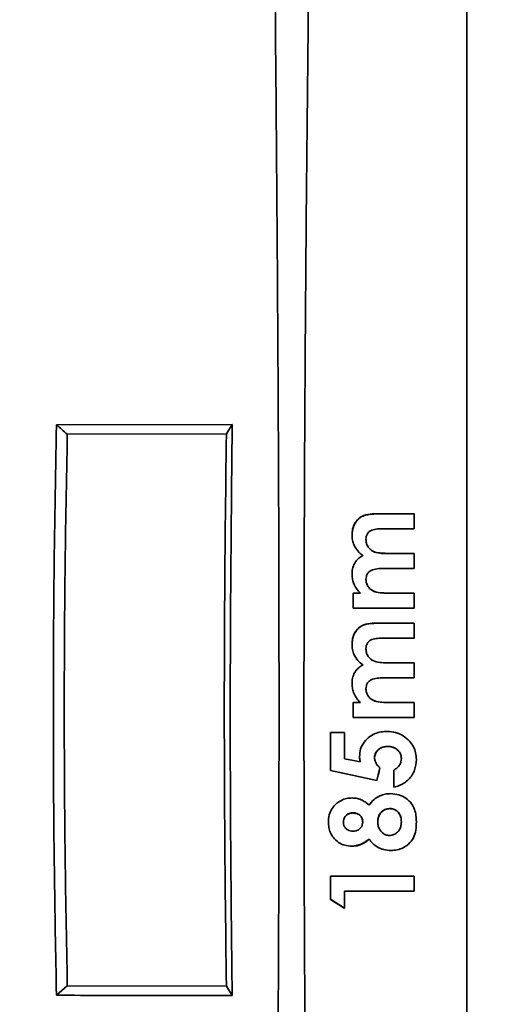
# Model space of a CAD drawing. Header units: millimetres. Extents: x 0 to 1118, y 0 to 864.
# Tile 78 of 96: x 1049 to 1076, y 236 to 292. Entities that reach past the tile are written whole.
import ezdxf

# ---------------------------------------------------------------- set-up
doc = ezdxf.new("R2010")
doc.units = ezdxf.units.MM
doc.layers.add('ALPHAREV', color=7, linetype='Continuous', lineweight=25)
doc.styles.add('SLDTEXTSTYLE0', font='TXT', dxfattribs={"width": 0.605})
doc.dimstyles.new('SLDDIMSTYLE0', dxfattribs={"dimtxt": 3.175, "dimasz": 4.572, "dimexe": 0, "dimexo": 0.0625, "dimgap": 0.79375, "dimtad": 0, "dimtih": 1, "dimtoh": 1, "dimdec": 0, "dimlfac": 2, "dimrnd": 1e-09, "dimzin": 12, "dimdsep": 46, "dimtxsty": 'SLDTEXTSTYLE0', "dimsah": 1, "dimcen": 0.09, "dimadec": 0, "dimazin": 3, "dimtfac": 1, "dimtofl": 0, "dimtmove": 0, "dimatfit": 3, "dimfxl": 1, "dimfrac": 2, "dimtolj": 1, "dimtzin": 12, "dimarcsym": 0})

# ---------------------------------------------------------------- blocks, each defined once
blk = doc.blocks.new('_D_12')
at = {"layer": 'ALPHAREV'}
for p, q in [((959.241, 317.262), (958.149, 317.262)), ((958.149, 317.262), (958.149, 312.389)), ((970.155, 317.262), (971.246, 317.262)), ((971.246, 317.262), (971.246, 312.389)), ((847.772, 248.873), (847.772, 316.426)), ((1074.348, 306.544), (1074.348, 316.426)), ((847.772, 314.826), (949.056, 314.826)), ((1074.348, 314.826), (973.064, 314.826)), ((958.149, 312.389), (959.241, 312.389)), ((971.246, 312.389), (970.155, 312.389))]:
    blk.add_line(p, q, dxfattribs=at)
for points in [[(847.772, 314.826), (852.344, 314.064), (852.344, 315.588)], [(1074.348, 314.826), (1069.776, 315.588), (1069.776, 314.064)]]:
    blk.add_solid(points, dxfattribs=at)
at = {"layer": 'ALPHAREV', "char_height": 3.175, "attachment_point": 1, "style": 'SLDTEXTSTYLE0'}
for s, insert in [('453', (949.782, 316.482)), ('17.84', (959.241, 316.482))]:
    blk.add_mtext(s, dxfattribs=dict(at, insert=insert))
blk = doc.blocks.new('_D_13')
at = {"layer": 'ALPHAREV'}
for p, q in [((915.779, 332.68), (914.687, 332.68)), ((914.687, 332.68), (914.687, 327.807)), ((926.693, 332.68), (927.784, 332.68)), ((927.784, 332.68), (927.784, 327.807)), ((760.848, 271.67), (760.848, 331.844)), ((1074.348, 309.359), (1074.348, 331.844)), ((760.848, 330.243), (905.594, 330.243)), ((1074.348, 330.243), (929.602, 330.243)), ((914.687, 327.807), (915.779, 327.807)), ((927.784, 327.807), (926.693, 327.807))]:
    blk.add_line(p, q, dxfattribs=at)
for points in [[(760.848, 330.243), (765.42, 329.481), (765.42, 331.005)], [(1074.348, 330.243), (1069.776, 331.005), (1069.776, 329.481)]]:
    blk.add_solid(points, dxfattribs=at)
at = {"layer": 'ALPHAREV', "char_height": 3.175, "attachment_point": 1, "style": 'SLDTEXTSTYLE0'}
for s, insert in [('627', (906.32, 331.9)), ('24.69', (915.779, 331.9))]:
    blk.add_mtext(s, dxfattribs=dict(at, insert=insert))
blk = doc.blocks.new('_D_14')
at = {"layer": 'ALPHAREV'}
for p, q in [((1075.948, 307.759), (1094.998, 307.759)), ((1093.398, 307.759), (1093.398, 256.359)), ((1092.791, 255.632), (1091.7, 255.632)), ((1091.7, 255.632), (1091.7, 250.759)), ((1101.28, 255.632), (1102.371, 255.632)), ((1102.371, 255.632), (1102.371, 250.759)), ((1091.7, 250.759), (1092.791, 250.759)), ((1102.371, 250.759), (1101.28, 250.759)), ((1093.398, 198.631), (1093.398, 250.031)), ((1075.948, 198.631), (1094.998, 198.631))]:
    blk.add_line(p, q, dxfattribs=at)
for points in [[(1093.398, 307.759), (1092.636, 303.187), (1094.16, 303.187)], [(1093.398, 198.631), (1094.16, 203.203), (1092.636, 203.203)]]:
    blk.add_solid(points, dxfattribs=at)
at = {"layer": 'ALPHAREV', "char_height": 3.175, "attachment_point": 1, "style": 'SLDTEXTSTYLE0'}
for s, insert in [('218', (1083.332, 254.852)), ('8.59', (1092.791, 254.852))]:
    blk.add_mtext(s, dxfattribs=dict(at, insert=insert))

msp = doc.modelspace()

# ---------------------------------------------------------------- linework, layer by layer
at = {"color": 7, "linetype": 'Continuous', "lineweight": 35}
for p, q in [((1074.348, 300.571), (1074.348, 205.819)), ((1060.988, 269.439), (1050.989, 269.43)), ((1060.988, 269.44), (1060.655, 268.917)), ((1060.655, 268.917), (1051.606, 268.897)), ((1069.323, 264.372), (1071.348, 264.372)), ((1069.323, 264.372), (1069.323, 264.358)), ((1069.323, 264.358), (1071.348, 264.358)), ((1071.348, 263.518), (1071.348, 264.372)), ((1071.348, 263.518), (1069.6, 263.518)), ((1068.6, 262.902), (1068.6, 262.889)), ((1068.426, 261.989), (1068.426, 261.978)), ((1069.794, 262.114), (1071.348, 262.114)), ((1069.794, 262.114), (1069.794, 262.103)), ((1069.794, 262.103), (1071.348, 262.103)), ((1071.348, 261.259), (1071.348, 262.114)), ((1071.348, 261.259), (1069.679, 261.259)), ((1068.6, 260.63), (1068.6, 260.62)), ((1067.867, 259.855), (1068.283, 259.855)), ((1067.867, 259), (1067.867, 259.855)), ((1067.867, 259.847), (1068.283, 259.847)), ((1068.283, 259.855), (1068.283, 259.847)), ((1069.816, 259.855), (1071.348, 259.855)), ((1069.816, 259.855), (1069.816, 259.847)), ((1069.816, 259.847), (1071.348, 259.847)), ((1071.348, 259), (1071.348, 259.855)), ((1071.348, 259), (1067.867, 259)), ((1069.323, 258.146), (1071.348, 258.146)), ((1069.323, 258.146), (1069.323, 258.139)), ((1069.323, 258.139), (1071.348, 258.139)), ((1071.348, 257.291), (1071.348, 258.146)), ((1071.348, 257.291), (1069.6, 257.291)), ((1068.6, 256.675), (1068.6, 256.67)), ((1068.426, 255.762), (1068.426, 255.758)), ((1069.794, 255.887), (1071.348, 255.887)), ((1069.794, 255.887), (1069.794, 255.883)), ((1069.794, 255.883), (1071.348, 255.883)), ((1071.348, 255.032), (1071.348, 255.887)), ((1071.348, 255.032), (1069.679, 255.032)), ((1068.6, 254.402), (1068.6, 254.401)), ((1067.867, 253.627), (1068.283, 253.627)), ((1067.867, 252.773), (1067.867, 253.627)), ((1067.867, 253.627), (1068.283, 253.627)), ((1068.283, 253.627), (1068.283, 253.627)), ((1069.816, 253.627), (1071.348, 253.627)), ((1069.816, 253.627), (1071.348, 253.627)), ((1069.816, 253.627), (1069.816, 253.627)), ((1071.348, 252.773), (1071.348, 253.627)), ((1071.348, 252.773), (1067.867, 252.773)), ((1071.348, 252.773), (1067.867, 252.773)), ((1066.585, 251.918), (1067.379, 251.918)), ((1066.585, 249.749), (1066.585, 251.918)), ((1067.379, 250.427), (1067.379, 251.918)), ((1069.842, 251.124), (1069.842, 251.127)), ((1068.28, 250.244), (1068.234, 250.539)), ((1068.28, 250.241), (1068.28, 250.244)), ((1069.089, 250.471), (1069.089, 250.474)), ((1070.615, 250.435), (1070.615, 250.439)), ((1069.228, 249.194), (1066.585, 249.754)), ((1069.393, 249.913), (1069.228, 249.194)), ((1070.188, 248.804), (1070.188, 249.781)), ((1069.228, 249.189), (1069.228, 249.194)), ((1067.852, 247.346), (1067.852, 247.339)), ((1069.956, 247.59), (1069.956, 247.583)), ((1067.318, 246.814), (1067.318, 246.806)), ((1068.417, 246.83), (1068.417, 246.822)), ((1069.272, 246.841), (1069.272, 246.833)), ((1070.615, 246.831), (1070.615, 246.823)), ((1067.798, 245.446), (1067.798, 245.456)), ((1068.783, 245.842), (1068.783, 245.851)), ((1070.014, 245.202), (1070.014, 245.212)), ((1066.585, 243.737), (1071.348, 243.737)), ((1066.585, 242.416), (1066.585, 243.737)), ((1071.348, 242.882), (1071.348, 243.737)), ((1071.348, 242.895), (1067.379, 242.895)), ((1067.379, 242.882), (1067.379, 242.895)), ((1067.379, 241.906), (1067.379, 242.882)), ((1071.348, 242.882), (1067.379, 242.882)), ((1067.379, 241.92), (1066.585, 242.43)), ((1051.606, 237.494), (1050.989, 236.96)), ((1051.606, 237.494), (1060.655, 237.474)), ((1060.988, 236.951), (1060.655, 237.474))]:
    msp.add_line(p, q, dxfattribs=at)
at = {"color": 7, "linetype": 'Continuous', "lineweight": 35, "flags": 128}
for points in [[(1067.379, 250.427), (1067.883, 250.323), (1068.28, 250.241)], [(1069.228, 249.189), (1067.748, 249.503), (1066.585, 249.749)]]:
    msp.add_lwpolyline(points, dxfattribs=at)
at = {"color": 7, "linetype": 'Continuous', "lineweight": 35}
for points, knots in [([(1006.876, 280.691), (1010.844, 282.504), (1019.936, 286.659), (1037.168, 293.861), (1052.035, 299.92), (1061.712, 303.836), (1063.368, 304.506)], [0, 0, 0, 0, 0.2123224, 0.4865923, 0.9121058, 1, 1, 1, 1]), ([(1063.368, 300.545), (1061.712, 299.922), (1052.035, 296.284), (1037.168, 290.818), (1019.936, 284.737), (1010.844, 281.599), (1006.876, 280.23)], [0, 0, 0, 0, 0.087894, 0.513408, 0.787678, 1, 1, 1, 1]), ([(1063.368, 205.845), (1063.412, 210.45), (1063.501, 219.665), (1063.603, 233.551), (1063.658, 247.469), (1063.653, 260.022), (1063.608, 271.197), (1063.544, 280.994), (1063.462, 290.783), (1063.399, 297.291), (1063.368, 300.545)], [0, 0, 0, 0, 0.146465, 0.293141, 0.439639, 0.586347, 0.689612, 0.792877, 0.896439, 1, 1, 1, 1]), ([(1065.413, 300.571), (1065.373, 297.322), (1065.294, 290.823), (1065.196, 281.036), (1065.123, 271.226), (1065.073, 260.037), (1065.067, 247.475), (1065.128, 233.561), (1065.246, 219.662), (1065.357, 210.435), (1065.413, 205.819)], [0, 0, 0, 0, 0.10329, 0.20658, 0.310122, 0.413664, 0.560158, 0.706834, 0.853327, 1, 1, 1, 1]), ([(1050.988, 269.43), (1050.933, 266.405), (1050.822, 260.349), (1050.8, 251.894), (1050.852, 244.093), (1050.943, 239.336), (1050.988, 236.96)], [0, 0, 0, 0, 0.279811, 0.560055, 0.780196, 1, 1, 1, 1]), ([(1051.606, 268.897), (1051.504, 268.985), (1051.298, 269.163), (1051.092, 269.341), (1050.989, 269.43)], [0, 0, 0, 0, 0.498555, 1, 1, 1, 1]), ([(1060.988, 236.951), (1060.954, 239.982), (1060.887, 246.044), (1060.862, 256.88), (1060.94, 264.675), (1060.988, 269.439)], [0, 0, 0, 0, 0.280027, 0.560002, 1, 1, 1, 1]), ([(1051.606, 268.897), (1051.557, 266.283), (1051.458, 261.055), (1051.42, 253.197), (1051.458, 245.338), (1051.557, 240.109), (1051.606, 237.494)], [0, 0, 0, 0, 0.249935, 0.499968, 0.749954, 1, 1, 1, 1]), ([(1060.655, 237.474), (1060.615, 240.966), (1060.534, 247.951), (1060.534, 258.438), (1060.615, 265.424), (1060.655, 268.917)], [0, 0, 0, 0, 0.333299, 0.666646, 1, 1, 1, 1]), ([(1067.806, 263.175), (1067.817, 263.315), (1067.837, 263.592), (1068.035, 263.966), (1068.372, 264.266), (1068.839, 264.363), (1069.163, 264.369), (1069.323, 264.372)], [0, 0, 0, 0, 0.188463, 0.37339, 0.559427, 0.781344, 1, 1, 1, 1]), ([(1067.806, 263.163), (1067.825, 263.349), (1067.852, 263.628), (1068.048, 263.947), (1068.246, 264.145), (1068.495, 264.276), (1068.86, 264.347), (1069.138, 264.354), (1069.323, 264.358)], [0, 0, 0, 0, 0.248824, 0.373936, 0.498954, 0.623939, 0.749252, 1, 1, 1, 1]), ([(1069.6, 263.518), (1069.488, 263.515), (1069.265, 263.51), (1068.985, 263.464), (1068.784, 263.358), (1068.671, 263.229), (1068.61, 263.07), (1068.603, 262.958), (1068.6, 262.902)], [0, 0, 0, 0, 0.250617, 0.500634, 0.62544, 0.750234, 0.874962, 1, 1, 1, 1]), ([(1068.426, 261.989), (1068.324, 262.071), (1068.12, 262.234), (1067.929, 262.549), (1067.822, 262.868), (1067.812, 263.073), (1067.806, 263.175)], [0, 0, 0, 0, 0.280708, 0.5595832, 0.7806202, 1, 1, 1, 1]), ([(1068.6, 262.902), (1068.605, 262.834), (1068.613, 262.698), (1068.698, 262.51), (1068.826, 262.35), (1069.05, 262.193), (1069.389, 262.121), (1069.658, 262.116), (1069.794, 262.114)], [0, 0, 0, 0, 0.125049, 0.25006, 0.375067, 0.500091, 0.749359, 1, 1, 1, 1]), ([(1068.6, 262.889), (1068.605, 262.822), (1068.613, 262.686), (1068.698, 262.498), (1068.826, 262.338), (1069.05, 262.182), (1069.389, 262.109), (1069.658, 262.105), (1069.794, 262.103)], [0, 0, 0, 0, 0.124952, 0.2498882, 0.3748566, 0.4998862, 0.7492458, 1, 1, 1, 1]), ([(1067.806, 260.964), (1067.815, 261.083), (1067.832, 261.319), (1067.984, 261.619), (1068.189, 261.845), (1068.347, 261.941), (1068.426, 261.989)], [0, 0, 0, 0, 0.280431, 0.561115, 0.780465, 1, 1, 1, 1]), ([(1069.679, 261.259), (1069.561, 261.257), (1069.325, 261.253), (1069.028, 261.208), (1068.814, 261.1), (1068.688, 260.972), (1068.611, 260.808), (1068.604, 260.689), (1068.6, 260.63)], [0, 0, 0, 0, 0.250619, 0.500403, 0.625417, 0.750147, 0.874939, 1, 1, 1, 1]), ([(1068.283, 259.855), (1068.203, 259.94), (1068.043, 260.108), (1067.896, 260.401), (1067.818, 260.69), (1067.81, 260.873), (1067.806, 260.964)], [0, 0, 0, 0, 0.280946, 0.55906, 0.779917, 1, 1, 1, 1]), ([(1068.6, 260.63), (1068.605, 260.562), (1068.616, 260.426), (1068.706, 260.238), (1068.84, 260.083), (1069.069, 259.932), (1069.409, 259.862), (1069.68, 259.857), (1069.816, 259.855)], [0, 0, 0, 0, 0.1249399, 0.2498945, 0.37489, 0.4999492, 0.749372, 1, 1, 1, 1]), ([(1068.6, 260.62), (1068.605, 260.552), (1068.616, 260.417), (1068.706, 260.23), (1068.84, 260.074), (1069.069, 259.924), (1069.409, 259.854), (1069.68, 259.849), (1069.816, 259.847)], [0, 0, 0, 0, 0.1248417, 0.2497222, 0.3746833, 0.4997498, 0.7492625, 1, 1, 1, 1]), ([(1067.806, 256.948), (1067.817, 257.088), (1067.837, 257.365), (1068.035, 257.74), (1068.372, 258.04), (1068.839, 258.136), (1069.163, 258.143), (1069.323, 258.146)], [0, 0, 0, 0, 0.188463, 0.37339, 0.559427, 0.781344, 1, 1, 1, 1]), ([(1067.806, 256.944), (1067.825, 257.13), (1067.852, 257.409), (1068.048, 257.728), (1068.246, 257.926), (1068.495, 258.057), (1068.86, 258.129), (1069.138, 258.135), (1069.323, 258.139)], [0, 0, 0, 0, 0.248824, 0.373936, 0.498954, 0.623939, 0.749252, 1, 1, 1, 1]), ([(1069.6, 257.291), (1069.488, 257.288), (1069.265, 257.283), (1068.985, 257.237), (1068.784, 257.131), (1068.671, 257.002), (1068.61, 256.843), (1068.603, 256.731), (1068.6, 256.675)], [0, 0, 0, 0, 0.250617, 0.500634, 0.62544, 0.750234, 0.874962, 1, 1, 1, 1]), ([(1068.426, 255.762), (1068.324, 255.843), (1068.12, 256.007), (1067.929, 256.322), (1067.822, 256.641), (1067.812, 256.846), (1067.806, 256.948)], [0, 0, 0, 0, 0.280708, 0.559583, 0.78062, 1, 1, 1, 1]), ([(1068.6, 256.675), (1068.605, 256.607), (1068.613, 256.471), (1068.698, 256.283), (1068.826, 256.123), (1069.05, 255.966), (1069.389, 255.893), (1069.658, 255.889), (1069.794, 255.887)], [0, 0, 0, 0, 0.125049, 0.25006, 0.375067, 0.500091, 0.749359, 1, 1, 1, 1]), ([(1068.6, 256.67), (1068.605, 256.602), (1068.613, 256.467), (1068.698, 256.279), (1068.826, 256.119), (1069.05, 255.962), (1069.389, 255.89), (1069.658, 255.886), (1069.794, 255.883)], [0, 0, 0, 0, 0.124952, 0.2498882, 0.3748566, 0.4998862, 0.7492458, 1, 1, 1, 1]), ([(1067.806, 254.737), (1067.815, 254.855), (1067.832, 255.092), (1067.984, 255.391), (1068.189, 255.618), (1068.347, 255.714), (1068.426, 255.762)], [0, 0, 0, 0, 0.280431, 0.561115, 0.780465, 1, 1, 1, 1]), ([(1069.679, 255.032), (1069.561, 255.03), (1069.325, 255.026), (1069.028, 254.981), (1068.814, 254.873), (1068.688, 254.745), (1068.611, 254.58), (1068.604, 254.462), (1068.6, 254.402)], [0, 0, 0, 0, 0.250619, 0.500403, 0.625417, 0.750147, 0.874939, 1, 1, 1, 1]), ([(1068.283, 253.627), (1068.203, 253.712), (1068.043, 253.881), (1067.896, 254.174), (1067.818, 254.463), (1067.81, 254.646), (1067.806, 254.737)], [0, 0, 0, 0, 0.280946, 0.55906, 0.779917, 1, 1, 1, 1]), ([(1068.6, 254.402), (1068.605, 254.334), (1068.616, 254.198), (1068.706, 254.011), (1068.84, 253.855), (1069.069, 253.705), (1069.409, 253.635), (1069.68, 253.63), (1069.816, 253.627)], [0, 0, 0, 0, 0.12494, 0.249895, 0.37489, 0.499949, 0.749372, 1, 1, 1, 1]), ([(1068.6, 254.401), (1068.605, 254.333), (1068.616, 254.197), (1068.706, 254.01), (1068.84, 253.854), (1069.069, 253.704), (1069.409, 253.634), (1069.68, 253.629), (1069.816, 253.627)], [0, 0, 0, 0, 0.1248417, 0.2497222, 0.3746833, 0.4997498, 0.7492625, 1, 1, 1, 1]), ([(1068.234, 250.536), (1068.245, 250.686), (1068.267, 250.983), (1068.482, 251.386), (1068.781, 251.678), (1069.119, 251.866), (1069.46, 251.963), (1069.695, 251.974), (1069.813, 251.979)], [0, 0, 0, 0, 0.187674, 0.370533, 0.559453, 0.705143, 0.852837, 1, 1, 1, 1]), ([(1069.813, 251.979), (1069.972, 251.969), (1070.291, 251.949), (1070.734, 251.747), (1071.075, 251.455), (1071.312, 251.118), (1071.448, 250.762), (1071.462, 250.512), (1071.47, 250.387)], [0, 0, 0, 0, 0.186033, 0.373154, 0.559878, 0.707017, 0.853416, 1, 1, 1, 1]), ([(1069.842, 251.127), (1069.749, 251.12), (1069.563, 251.107), (1069.313, 250.97), (1069.161, 250.79), (1069.097, 250.614), (1069.091, 250.521), (1069.089, 250.474)], [0, 0, 0, 0, 0.25039, 0.500089, 0.749559, 0.872873, 1, 1, 1, 1]), ([(1069.842, 251.124), (1069.737, 251.116), (1069.528, 251.1), (1069.279, 250.936), (1069.115, 250.717), (1069.097, 250.554), (1069.089, 250.471)], [0, 0, 0, 0, 0.281405, 0.561955, 0.777424, 1, 1, 1, 1]), ([(1070.615, 250.439), (1070.612, 250.487), (1070.607, 250.583), (1070.559, 250.721), (1070.481, 250.844), (1070.347, 250.982), (1070.132, 251.106), (1069.939, 251.12), (1069.842, 251.127)], [0, 0, 0, 0, 0.12521, 0.250332, 0.375478, 0.500727, 0.75001, 1, 1, 1, 1]), ([(1070.615, 250.435), (1070.609, 250.507), (1070.597, 250.651), (1070.487, 250.842), (1070.32, 251.001), (1070.097, 251.108), (1069.927, 251.119), (1069.842, 251.124)], [0, 0, 0, 0, 0.185252, 0.373205, 0.558527, 0.779929, 1, 1, 1, 1]), ([(1068.28, 250.241), (1068.271, 250.273), (1068.256, 250.327), (1068.243, 250.403), (1068.235, 250.469), (1068.234, 250.513), (1068.234, 250.536)], [0, 0, 0, 0, 0.335802, 0.563052, 0.770923, 1, 1, 1, 1]), ([(1069.089, 250.471), (1069.095, 250.409), (1069.107, 250.286), (1069.191, 250.134), (1069.287, 250.008), (1069.357, 249.942), (1069.393, 249.909)], [0, 0, 0, 0, 0.278812, 0.560358, 0.777855, 1, 1, 1, 1]), ([(1070.188, 249.781), (1070.255, 249.82), (1070.389, 249.897), (1070.525, 250.068), (1070.603, 250.253), (1070.611, 250.375), (1070.615, 250.435)], [0, 0, 0, 0, 0.281209, 0.55814, 0.779893, 1, 1, 1, 1]), ([(1071.47, 250.387), (1071.451, 250.179), (1071.414, 249.764), (1071.116, 249.312), (1070.792, 249.041), (1070.501, 248.889), (1070.292, 248.832), (1070.188, 248.804)], [0, 0, 0, 0, 0.280555, 0.558278, 0.706232, 0.853213, 1, 1, 1, 1]), ([(1069.393, 249.909), (1069.362, 249.774), (1069.307, 249.535), (1069.252, 249.295), (1069.228, 249.189)], [0, 0, 0, 0, 0.56, 1, 1, 1, 1]), ([(1068.783, 247.785), (1068.866, 247.893), (1069.033, 248.108), (1069.363, 248.306), (1069.694, 248.42), (1069.908, 248.432), (1070.014, 248.438)], [0, 0, 0, 0, 0.279488, 0.559478, 0.78094, 1, 1, 1, 1]), ([(1070.014, 248.438), (1070.166, 248.425), (1070.47, 248.4), (1070.886, 248.191), (1071.197, 247.894), (1071.376, 247.543), (1071.458, 247.191), (1071.466, 246.952), (1071.47, 246.831)], [0, 0, 0, 0, 0.186054, 0.373066, 0.559123, 0.706048, 0.851878, 1, 1, 1, 1]), ([(1066.463, 246.827), (1066.471, 246.961), (1066.487, 247.229), (1066.653, 247.601), (1066.902, 247.883), (1067.196, 248.064), (1067.496, 248.175), (1067.706, 248.187), (1067.811, 248.193)], [0, 0, 0, 0, 0.187267, 0.373164, 0.558433, 0.70596, 0.85367, 1, 1, 1, 1]), ([(1067.811, 248.193), (1067.912, 248.188), (1068.113, 248.176), (1068.38, 248.075), (1068.599, 247.936), (1068.722, 247.835), (1068.783, 247.785)], [0, 0, 0, 0, 0.280642, 0.557341, 0.779827, 1, 1, 1, 1]), ([(1067.852, 247.346), (1067.781, 247.341), (1067.674, 247.333), (1067.547, 247.267), (1067.463, 247.202), (1067.396, 247.119), (1067.331, 246.991), (1067.323, 246.885), (1067.318, 246.814)], [0, 0, 0, 0, 0.2498538, 0.3750556, 0.5002522, 0.6253873, 0.7504945, 1, 1, 1, 1]), ([(1067.318, 246.806), (1067.321, 246.859), (1067.327, 246.964), (1067.391, 247.113), (1067.505, 247.238), (1067.664, 247.326), (1067.789, 247.335), (1067.852, 247.339)], [0, 0, 0, 0, 0.1876635, 0.3736273, 0.5595928, 0.7788136, 1, 1, 1, 1]), ([(1068.417, 246.83), (1068.41, 246.902), (1068.4, 247.01), (1068.326, 247.134), (1068.252, 247.213), (1068.164, 247.275), (1068.032, 247.334), (1067.924, 247.341), (1067.852, 247.346)], [0, 0, 0, 0, 0.249001, 0.374118, 0.499314, 0.624771, 0.749849, 1, 1, 1, 1]), ([(1067.852, 247.339), (1067.933, 247.332), (1068.094, 247.319), (1068.286, 247.189), (1068.401, 247.011), (1068.412, 246.885), (1068.417, 246.822)], [0, 0, 0, 0, 0.2806643, 0.5612313, 0.7804881, 1, 1, 1, 1]), ([(1069.956, 247.59), (1069.861, 247.58), (1069.718, 247.565), (1069.556, 247.463), (1069.42, 247.334), (1069.293, 247.125), (1069.279, 246.936), (1069.272, 246.841)], [0, 0, 0, 0, 0.249561, 0.37496, 0.50036, 0.749954, 1, 1, 1, 1]), ([(1069.272, 246.833), (1069.276, 246.905), (1069.284, 247.045), (1069.364, 247.245), (1069.503, 247.42), (1069.705, 247.559), (1069.872, 247.575), (1069.956, 247.583)], [0, 0, 0, 0, 0.189512, 0.370852, 0.561764, 0.779446, 1, 1, 1, 1]), ([(1070.615, 246.831), (1070.61, 246.925), (1070.601, 247.067), (1070.532, 247.244), (1070.455, 247.364), (1070.354, 247.465), (1070.232, 247.539), (1070.097, 247.584), (1070.003, 247.588), (1069.956, 247.59)], [0, 0, 0, 0, 0.249657, 0.373733, 0.499725, 0.627017, 0.749774, 0.874832, 1, 1, 1, 1]), ([(1069.956, 247.583), (1070.026, 247.578), (1070.167, 247.568), (1070.357, 247.463), (1070.508, 247.296), (1070.602, 247.072), (1070.611, 246.906), (1070.615, 246.823)], [0, 0, 0, 0, 0.186795, 0.370984, 0.559521, 0.778398, 1, 1, 1, 1]), ([(1067.798, 245.446), (1067.664, 245.456), (1067.396, 245.475), (1067.025, 245.649), (1066.747, 245.905), (1066.572, 246.204), (1066.477, 246.51), (1066.468, 246.721), (1066.463, 246.827)], [0, 0, 0, 0, 0.186081, 0.373131, 0.558288, 0.706324, 0.852708, 1, 1, 1, 1]), ([(1067.859, 246.301), (1067.807, 246.304), (1067.704, 246.309), (1067.557, 246.369), (1067.429, 246.472), (1067.333, 246.623), (1067.323, 246.745), (1067.318, 246.806)], [0, 0, 0, 0, 0.187237, 0.37392, 0.562016, 0.780802, 1, 1, 1, 1]), ([(1068.417, 246.822), (1068.413, 246.768), (1068.405, 246.662), (1068.327, 246.519), (1068.208, 246.399), (1068.046, 246.314), (1067.921, 246.305), (1067.859, 246.301)], [0, 0, 0, 0, 0.187287, 0.373264, 0.560709, 0.779927, 1, 1, 1, 1]), ([(1069.937, 246.057), (1069.866, 246.064), (1069.724, 246.077), (1069.541, 246.195), (1069.392, 246.363), (1069.288, 246.582), (1069.277, 246.749), (1069.272, 246.833)], [0, 0, 0, 0, 0.186508, 0.371904, 0.559999, 0.778253, 1, 1, 1, 1]), ([(1070.615, 246.823), (1070.611, 246.751), (1070.604, 246.609), (1070.53, 246.404), (1070.393, 246.224), (1070.19, 246.082), (1070.022, 246.065), (1069.937, 246.057)], [0, 0, 0, 0, 0.187221, 0.374012, 0.560734, 0.778934, 1, 1, 1, 1]), ([(1071.47, 246.831), (1071.465, 246.674), (1071.454, 246.366), (1071.325, 245.915), (1071.056, 245.573), (1070.725, 245.35), (1070.378, 245.222), (1070.135, 245.209), (1070.014, 245.202)], [0, 0, 0, 0, 0.190621, 0.373601, 0.558472, 0.705841, 0.853482, 1, 1, 1, 1]), ([(1068.783, 245.851), (1068.638, 245.738), (1068.347, 245.512), (1067.981, 245.475), (1067.798, 245.456)], [0, 0, 0, 0, 0.50026, 1, 1, 1, 1]), ([(1068.783, 245.842), (1068.705, 245.778), (1068.548, 245.649), (1068.291, 245.526), (1068.038, 245.457), (1067.878, 245.45), (1067.798, 245.446)], [0, 0, 0, 0, 0.279314, 0.557886, 0.77963, 1, 1, 1, 1]), ([(1070.014, 245.202), (1069.879, 245.211), (1069.61, 245.229), (1069.262, 245.385), (1068.986, 245.596), (1068.851, 245.76), (1068.783, 245.842)], [0, 0, 0, 0, 0.279851, 0.558047, 0.779987, 1, 1, 1, 1]), ([(1067.379, 241.906), (1067.231, 242.001), (1066.966, 242.171), (1066.702, 242.341), (1066.585, 242.416)], [0, 0, 0, 0, 0.56, 1, 1, 1, 1]), ([(1050.988, 236.96), (1052.821, 236.958), (1056.152, 236.955), (1059.488, 236.952), (1060.988, 236.951)], [0, 0, 0, 0, 0.550228, 1, 1, 1, 1])]:
    msp.add_open_spline(points, degree=3, knots=knots, dxfattribs=at)

# ---------------------------------------------------------------- dimensions: what is measured, and where the dimension line sits
at = {"layer": 'ALPHAREV'}
for base, p1, p2, picture, middle in [((760.848, 330.243), (1074.348, 307.759), (760.848, 270.07), '_D_13', (917.598, 330.243)), ((847.772, 314.826), (1074.348, 304.944), (847.772, 247.273), '_D_12', (961.06, 314.826))]:
    dim = msp.add_linear_dim(base=base, p1=p1, p2=p2, dimstyle='SLDDIMSTYLE0', dxfattribs=at)
    dim.commit()
    dim.dimension.update_dxf_attribs({"geometry": picture, "text_midpoint": middle, "dimtype": 160})
dim = msp.add_linear_dim(base=(1093.398, 198.631), p1=(1074.348, 307.759), p2=(1074.348, 198.631), angle=90, dimstyle='SLDDIMSTYLE0', dxfattribs=at)
dim.commit()
dim.dimension.update_dxf_attribs({"geometry": '_D_14', "text_midpoint": (1093.398, 253.195), "dimtype": 160})

doc.saveas('drawing.dxf')
